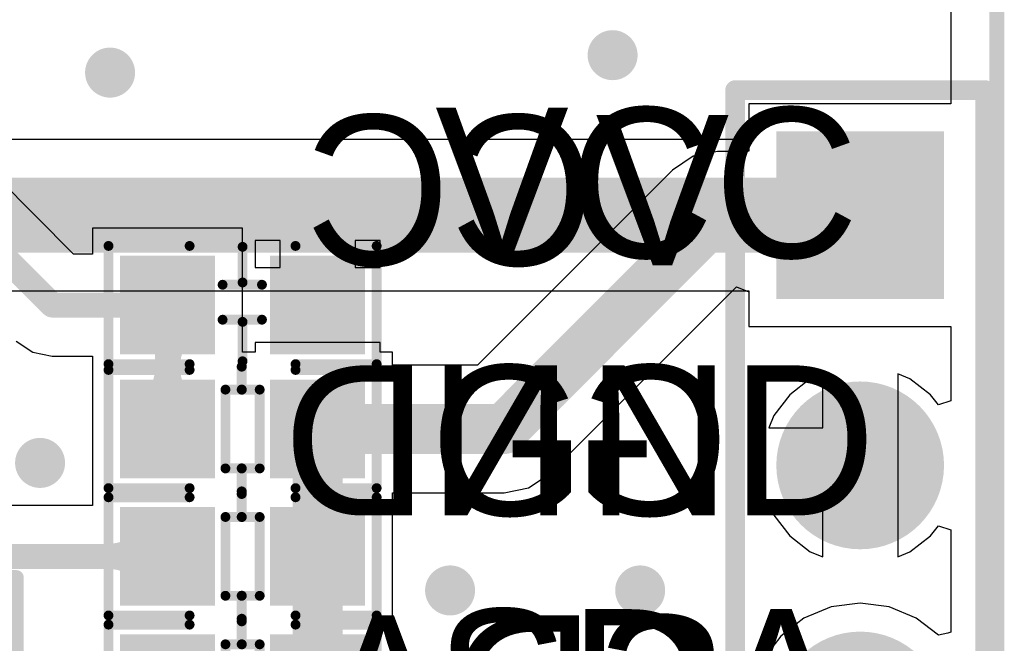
# Model space of a CAD drawing. Header units: millimetres. Extents: x -0.1 to 45.1, y -0.1 to 69.3.
# Tile 26 of 27: x 35.1 to 45.1, y 14.5 to 20.8. Entities that reach past the tile are written whole.
import ezdxf

# ---------------------------------------------------------------- set-up
doc = ezdxf.new("R2010")
doc.units = ezdxf.units.MM
for name, color, linetype in [('BottomLayer', 5, 'Continuous'), ('BottomOverlay', 54, 'Continuous'), ('BottomSolder', 6, 'Continuous'), ('KeepOutLayer', 6, 'Continuous'), ('Mechanical15', 56, 'Continuous'), ('MultiLayer', 9, 'Continuous'), ('PadHoleLayer', 156, 'Continuous'), ('TopLayer', 1, 'Continuous'), ('TopOverlay', 2, 'Continuous'), ('TopPaste', 8, 'Continuous'), ('TopSolder', 216, 'Continuous'), ('ViaHoleLayer', 16, 'Continuous')]:
    doc.layers.add(name, color=color, linetype=linetype)

# ---------------------------------------------------------------- blocks, each defined once
blk = doc.blocks.new('0603R_2')
at = {"layer": 'TopLayer'}
for points in [[(-1.143, -0.4), (-0.381, -0.4), (-1.143, 0.4), (-0.381, 0.4)], [(0.381, -0.4), (1.143, -0.4), (0.381, 0.4), (1.143, 0.4)]]:
    blk.add_solid(points, dxfattribs=at)
at = {"layer": 'TopOverlay'}
for points, const_width in [([(-0.538, 0.6), (-1.362, 0.6)], 0.1), ([(-1.362, 0.6), (-1.362, -0.6)], 0.1), ([(0.008, 0.634), (0.008, 0.4)], 0.102), ([(1.362, 0.6), (0.538, 0.6)], 0.1), ([(1.362, 0.6), (1.362, -0.6)], 0.1), ([(0.174, 0.4), (-0.174, 0.4)], 0.1), ([(-0.174, 0.4), (-0.174, -0.4)], 0.1), ([(0.174, 0.4), (0.174, -0.4)], 0.1), ([(0.174, -0.4), (-0.174, -0.4)], 0.1), ([(0.008, -0.4), (0.008, -0.634)], 0.102), ([(-0.538, -0.6), (-1.362, -0.6)], 0.1), ([(1.362, -0.6), (0.538, -0.6)], 0.1)]:
    blk.add_lwpolyline(points, dxfattribs=dict(at, const_width=const_width))
for points, const_width in [([(-1.387, 0.6, 1), (-1.337, 0.6, 1)], 0.05), ([(-1.387, 0.6, 1), (-1.337, 0.6, 1)], 0.05), ([(-0.563, 0.6, 1), (-0.513, 0.6, 1)], 0.05), ([(-0.017, 0.634, 1), (0.034, 0.634, 1)], 0.0508), ([(0.513, 0.6, 1), (0.563, 0.6, 1)], 0.05), ([(1.337, 0.6, 1), (1.387, 0.6, 1)], 0.05), ([(1.337, 0.6, 1), (1.387, 0.6, 1)], 0.05), ([(-0.199, 0.4, 1), (-0.149, 0.4, 1)], 0.05), ([(-0.199, 0.4, 1), (-0.149, 0.4, 1)], 0.05), ([(-0.017, 0.4, 1), (0.034, 0.4, 1)], 0.0508), ([(0.149, 0.4, 1), (0.199, 0.4, 1)], 0.05), ([(0.149, 0.4, 1), (0.199, 0.4, 1)], 0.05), ([(-0.199, -0.4, 1), (-0.149, -0.4, 1)], 0.05), ([(-0.199, -0.4, 1), (-0.149, -0.4, 1)], 0.05), ([(-0.017, -0.4, 1), (0.034, -0.4, 1)], 0.0508), ([(0.149, -0.4, 1), (0.199, -0.4, 1)], 0.05), ([(0.149, -0.4, 1), (0.199, -0.4, 1)], 0.05), ([(-1.387, -0.6, 1), (-1.337, -0.6, 1)], 0.05), ([(-1.387, -0.6, 1), (-1.337, -0.6, 1)], 0.05), ([(-0.563, -0.6, 1), (-0.513, -0.6, 1)], 0.05), ([(-0.017, -0.634, 1), (0.034, -0.634, 1)], 0.0508), ([(0.513, -0.6, 1), (0.563, -0.6, 1)], 0.05), ([(1.337, -0.6, 1), (1.387, -0.6, 1)], 0.05), ([(1.337, -0.6, 1), (1.387, -0.6, 1)], 0.05)]:
    blk.add_lwpolyline(points, format="xyb", close=True, dxfattribs=dict(at, const_width=const_width))
at = {"layer": 'TopPaste'}
for points in [[(-1.143, -0.4), (-0.381, -0.4), (-1.143, 0.4), (-0.381, 0.4)], [(0.381, -0.4), (1.143, -0.4), (0.381, 0.4), (1.143, 0.4)]]:
    blk.add_solid(points, dxfattribs=at)
at = {"layer": 'TopSolder'}
for points in [[(-1.245, -0.502), (-0.279, -0.502), (-1.245, 0.502), (-0.279, 0.502)], [(0.279, -0.502), (1.245, -0.502), (0.279, 0.502), (1.245, 0.502)]]:
    blk.add_solid(points, dxfattribs=at)
blk = doc.blocks.new('0603C_7')
at = {"layer": 'TopLayer'}
for points in [[(-1.143, -0.4), (-0.381, -0.4), (-1.143, 0.4), (-0.381, 0.4)], [(0.381, -0.4), (1.143, -0.4), (0.381, 0.4), (1.143, 0.4)]]:
    blk.add_solid(points, dxfattribs=at)
at = {"layer": 'TopOverlay', "const_width": 0.1}
for points in [[(-1.362, 0.6), (-0.538, 0.6)], [(-1.362, -0.6), (-1.362, 0.6)], [(0, 0.229), (0, 0.591)], [(0.538, 0.6), (1.362, 0.6)], [(1.362, -0.6), (1.362, 0.6)], [(-0.203, 0.206), (0.197, 0.206)], [(-0.203, -0.149), (0.197, -0.149)], [(0, -0.571), (0, -0.171)], [(-1.362, -0.6), (-0.538, -0.6)], [(0.538, -0.6), (1.362, -0.6)]]:
    blk.add_lwpolyline(points, dxfattribs=at)
at = {"layer": 'TopOverlay', "const_width": 0.05}
for points in [[(-1.387, 0.6, 1), (-1.337, 0.6, 1)], [(-1.387, 0.6, 1), (-1.337, 0.6, 1)], [(-0.563, 0.6, 1), (-0.513, 0.6, 1)], [(-0.025, 0.591, 1), (0.025, 0.591, 1)], [(0.513, 0.6, 1), (0.563, 0.6, 1)], [(1.337, 0.6, 1), (1.387, 0.6, 1)], [(1.337, 0.6, 1), (1.387, 0.6, 1)], [(-0.228, 0.206, 1), (-0.178, 0.206, 1)], [(-0.025, 0.229, 1), (0.025, 0.229, 1)], [(0.172, 0.206, 1), (0.222, 0.206, 1)], [(-0.228, -0.149, 1), (-0.178, -0.149, 1)], [(0.172, -0.149, 1), (0.222, -0.149, 1)], [(-0.025, -0.171, 1), (0.025, -0.171, 1)], [(-1.387, -0.6, 1), (-1.337, -0.6, 1)], [(-1.387, -0.6, 1), (-1.337, -0.6, 1)], [(-0.563, -0.6, 1), (-0.513, -0.6, 1)], [(-0.025, -0.571, 1), (0.025, -0.571, 1)], [(0.513, -0.6, 1), (0.563, -0.6, 1)], [(1.337, -0.6, 1), (1.387, -0.6, 1)], [(1.337, -0.6, 1), (1.387, -0.6, 1)]]:
    blk.add_lwpolyline(points, format="xyb", close=True, dxfattribs=at)
at = {"layer": 'TopPaste'}
for points in [[(-1.143, -0.4), (-0.381, -0.4), (-1.143, 0.4), (-0.381, 0.4)], [(0.381, -0.4), (1.143, -0.4), (0.381, 0.4), (1.143, 0.4)]]:
    blk.add_solid(points, dxfattribs=at)
at = {"layer": 'TopSolder'}
for points in [[(-1.245, -0.502), (-0.279, -0.502), (-1.245, 0.502), (-0.279, 0.502)], [(0.279, -0.502), (1.245, -0.502), (0.279, 0.502), (1.245, 0.502)]]:
    blk.add_solid(points, dxfattribs=at)
blk = doc.blocks.new('HDR1X6_10')
at = {"layer": 'BottomLayer', "const_width": 0.75}
for points in [[(2.165, 0, 1), (2.915, 0, 1)], [(4.705, 0, 1), (5.455, 0, 1)]]:
    blk.add_lwpolyline(points, format="xyb", close=True, dxfattribs=at)
at = {"layer": 'BottomLayer'}
blk.add_solid([(-0.75, -0.75), (0.75, -0.75), (-0.75, 0.75), (0.75, 0.75)], dxfattribs=at)
at = {"layer": 'BottomSolder', "const_width": 0.852}
for points in [[(2.114, 0, 1), (2.966, 0, 1)], [(4.654, 0, 1), (5.506, 0, 1)]]:
    blk.add_lwpolyline(points, format="xyb", close=True, dxfattribs=at)
at = {"layer": 'BottomSolder'}
blk.add_solid([(-0.852, -0.852), (0.852, -0.852), (-0.852, 0.852), (0.852, 0.852)], dxfattribs=at)
at = {"layer": 'MultiLayer', "const_width": 0.75}
for points in [[(2.165, 0, 1), (2.915, 0, 1)], [(4.705, 0, 1), (5.455, 0, 1)]]:
    blk.add_lwpolyline(points, format="xyb", close=True, dxfattribs=at)
at = {"layer": 'MultiLayer'}
blk.add_solid([(-0.75, -0.75), (0.75, -0.75), (-0.75, 0.75), (0.75, 0.75)], dxfattribs=at)
at = {"layer": 'PadHoleLayer', "const_width": 0.45}
for points in [[(-0.225, 0, 1), (0.225, 0, 1)], [(2.315, 0, 1), (2.765, 0, 1)]]:
    blk.add_lwpolyline(points, format="xyb", close=True, dxfattribs=at)
at = {"layer": 'TopLayer', "const_width": 0.75}
for points in [[(2.165, 0, 1), (2.915, 0, 1)], [(4.705, 0, 1), (5.455, 0, 1)]]:
    blk.add_lwpolyline(points, format="xyb", close=True, dxfattribs=at)
at = {"layer": 'TopLayer'}
blk.add_solid([(-0.75, -0.75), (0.75, -0.75), (-0.75, 0.75), (0.75, 0.75)], dxfattribs=at)
at = {"layer": 'TopOverlay', "const_width": 0.2}
for points in [[(-1.27, -1.27), (-1.27, 1.27)], [(13.97, 1.27), (-1.27, 1.27)], [(13.97, -1.27), (-1.27, -1.27)]]:
    blk.add_lwpolyline(points, dxfattribs=at)
at = {"layer": 'TopOverlay', "const_width": 0.1}
for points in [[(-1.32, 1.27, 1), (-1.22, 1.27, 1)], [(-1.32, 1.27, 1), (-1.22, 1.27, 1)], [(-1.32, -1.27, 1), (-1.22, -1.27, 1)], [(-1.32, -1.27, 1), (-1.22, -1.27, 1)]]:
    blk.add_lwpolyline(points, format="xyb", close=True, dxfattribs=at)
at = {"layer": 'TopSolder', "const_width": 0.852}
for points in [[(2.114, 0, 1), (2.966, 0, 1)], [(4.654, 0, 1), (5.506, 0, 1)]]:
    blk.add_lwpolyline(points, format="xyb", close=True, dxfattribs=at)
at = {"layer": 'TopSolder'}
blk.add_solid([(-0.852, -0.852), (0.852, -0.852), (-0.852, 0.852), (0.852, 0.852)], dxfattribs=at)
blk = doc.blocks.new('SW_SMD_DSHP03TS_S_12')
at = {"layer": 'Mechanical15'}
for p, q in [((-1.26, 2.435), (-1.26, 2.465)), ((-1.26, 2.465), (-0.78, 2.465)), ((-0.78, 2.435), (-1.26, 2.435)), ((-1.26, 2.405), (-1.26, 2.435)), ((-1.26, 2.435), (-0.78, 2.435)), ((-0.78, 2.405), (-1.26, 2.405)), ((-1.26, 2.375), (-1.26, 2.405)), ((-1.26, 2.405), (-0.78, 2.405)), ((-0.78, 2.465), (-0.78, 2.435)), ((-0.78, 2.435), (-0.78, 2.405)), ((-0.78, 2.405), (-0.78, 2.375)), ((-0.78, 2.375), (-1.26, 2.375)), ((-1.26, 2.345), (-1.26, 2.375)), ((-1.26, 2.375), (-0.78, 2.375)), ((-0.78, 2.345), (-1.26, 2.345)), ((-1.02, 2.285), (-1.02, 2.315)), ((-1.02, 2.315), (-0.84, 2.315)), ((-0.99, 2.315), (-0.99, 2.345)), ((-0.99, 2.345), (-0.81, 2.345)), ((-0.81, 2.315), (-0.99, 2.315)), ((-0.84, 2.315), (-0.84, 2.285)), ((-0.81, 2.345), (-0.81, 2.315)), ((-0.78, 2.375), (-0.78, 2.345)), ((-1.17, 2.195), (-1.17, 2.225)), ((-1.17, 2.225), (-0.99, 2.225)), ((-1.11, 2.225), (-1.11, 2.255)), ((-1.11, 2.255), (-0.93, 2.255)), ((-0.93, 2.225), (-1.11, 2.225)), ((-1.08, 2.255), (-1.08, 2.285)), ((-1.08, 2.285), (-0.9, 2.285)), ((-0.9, 2.255), (-1.08, 2.255)), ((-0.84, 2.285), (-1.02, 2.285)), ((-0.99, 2.225), (-0.99, 2.195)), ((-0.93, 2.255), (-0.93, 2.225)), ((-0.9, 2.285), (-0.9, 2.255)), ((-1.26, 2.135), (-1.26, 2.165)), ((-1.26, 2.165), (-1.08, 2.165)), ((-1.08, 2.135), (-1.26, 2.135)), ((-1.26, 2.105), (-1.26, 2.135)), ((-1.26, 2.135), (-0.78, 2.135)), ((-0.78, 2.105), (-1.26, 2.105)), ((-1.26, 2.075), (-1.26, 2.105)), ((-1.26, 2.105), (-0.78, 2.105)), ((-1.2, 2.165), (-1.2, 2.195)), ((-1.2, 2.195), (-1.05, 2.195)), ((-1.05, 2.165), (-1.2, 2.165)), ((-0.99, 2.195), (-1.17, 2.195)), ((-1.08, 2.165), (-1.08, 2.135)), ((-1.05, 2.195), (-1.05, 2.165)), ((-0.78, 2.135), (-0.78, 2.105)), ((-0.78, 2.105), (-0.78, 2.075)), ((-0.78, 2.075), (-1.26, 2.075)), ((-1.26, 2.045), (-1.26, 2.075)), ((-1.26, 2.075), (-0.78, 2.075)), ((-0.78, 2.045), (-1.26, 2.045)), ((-0.78, 2.075), (-0.78, 2.045)), ((-1.26, 0.991), (-1.26, 1.021)), ((-1.26, 1.021), (-0.78, 1.021)), ((-1.26, 0.991), (-1.26, 1.021)), ((-1.26, 1.021), (-1.17, 1.021)), ((-1.26, 0.991), (-1.26, 1.021)), ((-1.26, 1.021), (-1.17, 1.021)), ((-1.26, 0.991), (-1.26, 1.021)), ((-1.26, 1.021), (-1.2, 1.021)), ((-1.26, 0.991), (-1.26, 1.021)), ((-1.26, 1.021), (-1.2, 1.021)), ((-1.26, 0.991), (-1.26, 1.021)), ((-1.26, 1.021), (-1.2, 1.021)), ((-1.26, 0.991), (-1.26, 1.021)), ((-1.26, 1.021), (-1.17, 1.021)), ((-1.26, 0.991), (-1.26, 1.021)), ((-1.26, 1.021), (-1.17, 1.021)), ((-1.23, 0.991), (-1.23, 1.021)), ((-1.23, 1.021), (-0.81, 1.021)), ((-1.23, 0.991), (-1.23, 1.021)), ((-1.23, 1.021), (-1.11, 1.021)), ((-1.23, 0.991), (-1.23, 1.021)), ((-1.23, 1.021), (-1.11, 1.021)), ((-1.23, 0.991), (-1.23, 1.021)), ((-1.23, 1.021), (-0.81, 1.021)), ((-1.2, 0.991), (-1.2, 1.021)), ((-1.2, 1.021), (-0.84, 1.021)), ((-1.2, 1.021), (-1.2, 0.991)), ((-1.2, 1.021), (-1.2, 0.991)), ((-1.2, 1.021), (-1.2, 0.991)), ((-1.2, 0.991), (-1.2, 1.021)), ((-1.2, 1.021), (-0.84, 1.021)), ((-1.17, 0.991), (-1.17, 1.021)), ((-1.17, 1.021), (-0.87, 1.021)), ((-1.17, 1.021), (-1.17, 0.991)), ((-1.17, 1.021), (-1.17, 0.991)), ((-1.17, 1.021), (-1.17, 0.991)), ((-1.17, 1.021), (-1.17, 0.991)), ((-1.17, 0.991), (-1.17, 1.021)), ((-1.17, 1.021), (-0.87, 1.021)), ((-1.11, 0.991), (-1.11, 1.021)), ((-1.11, 1.021), (-0.93, 1.021)), ((-1.11, 1.021), (-1.11, 0.991)), ((-1.11, 1.021), (-1.11, 0.991)), ((-1.08, 0.991), (-1.08, 1.021)), ((-1.08, 1.021), (-0.96, 1.021)), ((-0.96, 1.021), (-0.96, 0.991)), ((-0.93, 1.021), (-0.93, 0.991)), ((-0.93, 0.991), (-0.93, 1.021)), ((-0.93, 1.021), (-0.81, 1.021)), ((-0.93, 0.991), (-0.93, 1.021)), ((-0.93, 1.021), (-0.81, 1.021)), ((-0.87, 1.021), (-0.87, 0.991)), ((-0.87, 0.991), (-0.87, 1.021)), ((-0.87, 1.021), (-0.78, 1.021)), ((-0.87, 0.991), (-0.87, 1.021)), ((-0.87, 1.021), (-0.78, 1.021)), ((-0.87, 0.991), (-0.87, 1.021)), ((-0.87, 1.021), (-0.78, 1.021)), ((-0.87, 0.991), (-0.87, 1.021)), ((-0.87, 1.021), (-0.78, 1.021)), ((-0.87, 1.021), (-0.87, 0.991)), ((-0.84, 1.021), (-0.84, 0.991)), ((-0.84, 0.991), (-0.84, 1.021)), ((-0.84, 1.021), (-0.78, 1.021)), ((-0.84, 0.991), (-0.84, 1.021)), ((-0.84, 1.021), (-0.78, 1.021)), ((-0.84, 0.991), (-0.84, 1.021)), ((-0.84, 1.021), (-0.78, 1.021)), ((-0.84, 1.021), (-0.84, 0.991)), ((-0.81, 1.021), (-0.81, 0.991)), ((-0.81, 1.021), (-0.81, 0.991)), ((-0.81, 1.021), (-0.81, 0.991)), ((-0.81, 1.021), (-0.81, 0.991)), ((-0.78, 1.021), (-0.78, 0.991)), ((-0.78, 1.021), (-0.78, 0.991)), ((-0.78, 1.021), (-0.78, 0.991)), ((-0.78, 1.021), (-0.78, 0.991)), ((-0.78, 1.021), (-0.78, 0.991)), ((-0.78, 1.021), (-0.78, 0.991)), ((-0.78, 1.021), (-0.78, 0.991)), ((-0.78, 1.021), (-0.78, 0.991)), ((-0.78, 0.991), (-1.26, 0.991)), ((-1.17, 0.991), (-1.26, 0.991)), ((-1.17, 0.991), (-1.26, 0.991)), ((-1.2, 0.991), (-1.26, 0.991)), ((-1.2, 0.991), (-1.26, 0.991)), ((-1.2, 0.991), (-1.26, 0.991)), ((-1.17, 0.991), (-1.26, 0.991)), ((-1.17, 0.991), (-1.26, 0.991)), ((-0.81, 0.991), (-1.23, 0.991)), ((-1.11, 0.991), (-1.23, 0.991)), ((-1.11, 0.991), (-1.23, 0.991)), ((-0.81, 0.991), (-1.23, 0.991)), ((-0.84, 0.991), (-1.2, 0.991)), ((-0.84, 0.991), (-1.2, 0.991)), ((-0.87, 0.991), (-1.17, 0.991)), ((-0.87, 0.991), (-1.17, 0.991)), ((-0.93, 0.991), (-1.11, 0.991)), ((-0.96, 0.991), (-1.08, 0.991)), ((-0.81, 0.991), (-0.93, 0.991)), ((-0.81, 0.991), (-0.93, 0.991)), ((-0.78, 0.991), (-0.87, 0.991)), ((-0.78, 0.991), (-0.87, 0.991)), ((-0.78, 0.991), (-0.87, 0.991)), ((-0.78, 0.991), (-0.87, 0.991)), ((-0.78, 0.991), (-0.84, 0.991)), ((-0.78, 0.991), (-0.84, 0.991)), ((-0.78, 0.991), (-0.84, 0.991)), ((1.34, -2.225), (1.34, -2.195)), ((1.34, -2.195), (1.46, -2.195)), ((1.46, -2.195), (1.46, -2.225)), ((1.55, -2.225), (1.55, -2.195)), ((1.55, -2.195), (1.7, -2.195)), ((1.7, -2.195), (1.7, -2.225)), ((-1.26, -2.285), (-1.26, -2.255)), ((-1.26, -2.255), (-0.78, -2.255)), ((-0.78, -2.285), (-1.26, -2.285)), ((-1.26, -2.315), (-1.26, -2.285)), ((-1.26, -2.285), (-0.78, -2.285)), ((-0.78, -2.255), (-0.78, -2.285)), ((-0.78, -2.285), (-0.78, -2.315)), ((1.28, -2.285), (1.28, -2.255)), ((1.28, -2.255), (1.76, -2.255)), ((1.76, -2.285), (1.28, -2.285)), ((1.28, -2.315), (1.28, -2.285)), ((1.28, -2.285), (1.58, -2.285)), ((1.31, -2.255), (1.31, -2.225)), ((1.31, -2.225), (1.49, -2.225)), ((1.49, -2.255), (1.31, -2.255)), ((1.46, -2.225), (1.34, -2.225)), ((1.49, -2.225), (1.49, -2.255)), ((1.52, -2.255), (1.52, -2.225)), ((1.52, -2.225), (1.73, -2.225)), ((1.73, -2.255), (1.52, -2.255)), ((1.7, -2.225), (1.55, -2.225)), ((1.58, -2.285), (1.58, -2.315)), ((1.67, -2.315), (1.67, -2.285)), ((1.67, -2.285), (1.76, -2.285)), ((1.73, -2.225), (1.73, -2.255)), ((1.76, -2.255), (1.76, -2.285)), ((1.76, -2.285), (1.76, -2.315)), ((-0.78, -2.315), (-1.26, -2.315)), ((-1.26, -2.345), (-1.26, -2.315)), ((-1.26, -2.315), (-0.78, -2.315)), ((-0.78, -2.345), (-1.26, -2.345)), ((-1.23, -2.375), (-1.23, -2.345)), ((-1.23, -2.345), (-0.78, -2.345)), ((-0.78, -2.375), (-1.23, -2.375)), ((-1.23, -2.405), (-1.23, -2.375)), ((-1.23, -2.375), (-1.14, -2.375)), ((-1.14, -2.375), (-1.14, -2.405)), ((-0.78, -2.315), (-0.78, -2.345)), ((-0.78, -2.345), (-0.78, -2.375)), ((1.58, -2.315), (1.28, -2.315)), ((1.28, -2.345), (1.28, -2.315)), ((1.28, -2.315), (1.34, -2.315)), ((1.34, -2.345), (1.28, -2.345)), ((1.28, -2.375), (1.28, -2.345)), ((1.28, -2.345), (1.34, -2.345)), ((1.34, -2.375), (1.28, -2.375)), ((1.28, -2.405), (1.28, -2.375)), ((1.28, -2.375), (1.34, -2.375)), ((1.34, -2.315), (1.34, -2.345)), ((1.34, -2.345), (1.34, -2.375)), ((1.34, -2.375), (1.34, -2.405)), ((1.46, -2.345), (1.46, -2.315)), ((1.46, -2.315), (1.55, -2.315)), ((1.55, -2.345), (1.46, -2.345)), ((1.49, -2.375), (1.49, -2.345)), ((1.49, -2.345), (1.55, -2.345)), ((1.55, -2.375), (1.49, -2.375)), ((1.49, -2.405), (1.49, -2.375)), ((1.49, -2.375), (1.55, -2.375)), ((1.55, -2.315), (1.55, -2.345)), ((1.55, -2.345), (1.55, -2.375)), ((1.55, -2.375), (1.55, -2.405)), ((1.76, -2.315), (1.67, -2.315)), ((1.7, -2.345), (1.7, -2.315)), ((1.7, -2.315), (1.76, -2.315)), ((1.76, -2.345), (1.7, -2.345)), ((1.7, -2.375), (1.7, -2.345)), ((1.7, -2.345), (1.76, -2.345)), ((1.76, -2.375), (1.7, -2.375)), ((1.7, -2.405), (1.7, -2.375)), ((1.7, -2.375), (1.76, -2.375)), ((1.76, -2.315), (1.76, -2.345)), ((1.76, -2.345), (1.76, -2.375)), ((1.76, -2.375), (1.76, -2.405)), ((-1.14, -2.405), (-1.23, -2.405)), ((-1.2, -2.435), (-1.2, -2.405)), ((-1.2, -2.405), (-1.11, -2.405)), ((-1.11, -2.435), (-1.2, -2.435)), ((-1.17, -2.465), (-1.17, -2.435)), ((-1.17, -2.435), (-1.11, -2.435)), ((-1.11, -2.465), (-1.17, -2.465)), ((-1.17, -2.495), (-1.17, -2.465)), ((-1.17, -2.465), (-1.11, -2.465)), ((-1.11, -2.495), (-1.17, -2.495)), ((-1.11, -2.405), (-1.11, -2.435)), ((-1.11, -2.435), (-1.11, -2.465)), ((-1.11, -2.465), (-1.11, -2.495)), ((1.34, -2.405), (1.28, -2.405)), ((1.28, -2.435), (1.28, -2.405)), ((1.28, -2.405), (1.37, -2.405)), ((1.37, -2.435), (1.28, -2.435)), ((1.31, -2.465), (1.31, -2.435)), ((1.31, -2.435), (1.37, -2.435)), ((1.37, -2.465), (1.31, -2.465)), ((1.31, -2.495), (1.31, -2.465)), ((1.31, -2.465), (1.37, -2.465)), ((1.37, -2.495), (1.31, -2.495)), ((1.37, -2.405), (1.37, -2.435)), ((1.37, -2.435), (1.37, -2.465)), ((1.37, -2.465), (1.37, -2.495)), ((1.55, -2.405), (1.49, -2.405)), ((1.49, -2.435), (1.49, -2.405)), ((1.49, -2.405), (1.55, -2.405)), ((1.55, -2.435), (1.49, -2.435)), ((1.49, -2.465), (1.49, -2.435)), ((1.49, -2.435), (1.55, -2.435)), ((1.55, -2.465), (1.49, -2.465)), ((1.55, -2.405), (1.55, -2.435)), ((1.55, -2.435), (1.55, -2.465)), ((1.67, -2.435), (1.67, -2.405)), ((1.67, -2.405), (1.76, -2.405)), ((1.76, -2.435), (1.67, -2.435)), ((1.67, -2.465), (1.67, -2.435)), ((1.67, -2.435), (1.76, -2.435)), ((1.76, -2.465), (1.67, -2.465)), ((1.67, -2.495), (1.67, -2.465)), ((1.67, -2.465), (1.73, -2.465)), ((1.73, -2.495), (1.67, -2.495)), ((1.76, -2.405), (1.7, -2.405)), ((1.73, -2.465), (1.73, -2.495)), ((1.76, -2.405), (1.76, -2.435)), ((1.76, -2.435), (1.76, -2.465))]:
    blk.add_line(p, q, dxfattribs=at)
for points, const_width in [([(-1.12, -4.65, 1), (-1.42, -4.65, 1)], 0.3), ([(-1.495, -4.65, 1), (-1.345, -4.65, 1)], 0.15), ([(-1.195, -4.65, 1), (-1.045, -4.65, 1)], 0.15)]:
    blk.add_lwpolyline(points, format="xyb", close=True, dxfattribs=dict(at, const_width=const_width))
at = {"layer": 'TopLayer'}
for points in [[(-0.889, 3.055), (-0.889, 4.579), (-1.651, 3.055), (-1.651, 4.579)], [(0.381, 3.055), (0.381, 4.579), (-0.381, 3.055), (-0.381, 4.579)], [(1.651, 3.055), (1.651, 4.579), (0.889, 3.055), (0.889, 4.579)], [(-0.889, -4.565), (-0.889, -3.041), (-1.651, -4.565), (-1.651, -3.041)], [(0.381, -4.565), (0.381, -3.041), (-0.381, -4.565), (-0.381, -3.041)], [(1.651, -4.565), (1.651, -3.041), (0.889, -4.565), (0.889, -3.041)]]:
    blk.add_solid(points, dxfattribs=at)
at = {"layer": 'TopOverlay'}
for p, q in [((-1.524, 1.575), (-1.016, 1.913)), ((-1.016, 1.913), (-1.524, 1.913)), ((-0.228, 1.575), (0.279, 1.913)), ((0.279, 1.913), (-0.228, 1.913)), ((0.965, 1.575), (1.473, 1.913)), ((1.473, 1.913), (0.965, 1.913)), ((-1.016, 1.575), (-1.524, 1.575)), ((0.279, 1.575), (-0.228, 1.575)), ((1.473, 1.575), (0.965, 1.575)), ((-1.439, 1.405), (-1.524, 1.321)), ((-1.101, 1.405), (-1.439, 1.405)), ((-1.016, 1.321), (-1.101, 1.405)), ((-0.144, 1.405), (-0.228, 1.321)), ((0.195, 1.405), (-0.144, 1.405)), ((0.279, 1.321), (0.195, 1.405)), ((1.05, 1.405), (0.965, 1.321)), ((1.389, 1.405), (1.05, 1.405)), ((1.473, 1.321), (1.389, 1.405)), ((-1.524, 1.321), (-1.524, 1.151)), ((-1.016, 1.151), (-1.016, 1.321)), ((-0.228, 1.321), (-0.228, 1.151)), ((0.279, 1.151), (0.279, 1.321)), ((0.965, 1.321), (0.965, 1.151)), ((1.473, 1.151), (1.473, 1.321)), ((-1.524, 1.151), (-1.439, 1.067)), ((-1.101, 1.067), (-1.016, 1.151)), ((-0.228, 1.151), (-0.144, 1.067)), ((0.195, 1.067), (0.279, 1.151)), ((0.965, 1.151), (1.05, 1.067)), ((1.389, 1.067), (1.473, 1.151)), ((-1.439, 1.067), (-1.101, 1.067)), ((-0.144, 1.067), (0.195, 1.067)), ((1.05, 1.067), (1.389, 1.067)), ((-0.195, -1.49), (-0.279, -1.575)), ((-0.11, -1.49), (-0.195, -1.49)), ((0.229, -1.829), (-0.11, -1.49)), ((0.229, -1.49), (0.229, -1.829)), ((-1.016, -1.753), (-1.016, -1.583)), ((-1.016, -1.583), (-1.016, -1.668)), ((-0.279, -1.575), (-0.279, -1.744)), ((1.016, -1.6), (1.101, -1.516)), ((1.016, -1.77), (1.016, -1.6)), ((1.101, -1.516), (1.185, -1.516)), ((1.185, -1.516), (1.27, -1.6)), ((1.27, -1.6), (1.355, -1.516)), ((1.27, -1.6), (1.27, -1.685)), ((1.27, -1.685), (1.27, -1.6)), ((1.355, -1.516), (1.439, -1.516)), ((1.439, -1.516), (1.524, -1.6)), ((1.524, -1.6), (1.524, -1.77)), ((-1.016, -1.668), (-1.524, -1.668)), ((-1.524, -1.668), (-1.439, -1.753)), ((-0.279, -1.744), (-0.195, -1.829)), ((1.101, -1.854), (1.016, -1.77)), ((1.524, -1.77), (1.439, -1.854))]:
    blk.add_line(p, q, dxfattribs=at)
for points, const_width in [([(-2.781, -2.246), (-2.781, 2.246)], 0.152), ([(-2.781, 2.246), (2.781, 2.246)], 0.152), ([(-1.956, 2.184), (-0.686, 2.184)], 0.254), ([(-1.956, -2.108), (-1.956, 2.184)], 0.254), ([(-0.686, -2.108), (-0.686, 2.184)], 0.254), ([(2.781, -2.246), (2.781, 2.246)], 0.152), ([(0.584, -2.134), (0.584, 2.134)], 0.254), ([(1.854, -2.134), (1.854, 2.134)], 0.254), ([(-1.956, 0.152), (-0.686, 0.152)], 0.254), ([(-1.956, 0.152), (-0.686, -1.118)], 0.254), ([(-1.321, 0.152), (-0.686, -0.483)], 0.254), ([(-0.686, 0.152), (0.584, -1.118)], 0.254), ([(-0.686, 0.152), (0.584, 0.152)], 0.254), ([(-0.051, 0.152), (0.584, -0.483)], 0.254), ([(0.584, 0.152), (1.854, 0.152)], 0.254), ([(0.584, 0.152), (1.854, -1.118)], 0.254), ([(1.219, 0.152), (1.854, -0.483)], 0.254), ([(-1.956, -0.483), (-1.321, -1.118)], 0.254), ([(-0.686, -0.483), (-0.051, -1.118)], 0.254), ([(0.584, -0.483), (1.219, -1.118)], 0.254), ([(-1.956, -1.118), (-0.686, -1.118)], 0.254), ([(-0.686, -1.118), (0.584, -1.118)], 0.254), ([(0.584, -1.118), (1.854, -1.118)], 0.254), ([(-2.781, -2.246), (2.781, -2.246)], 0.152), ([(-1.956, -2.235), (1.868, -2.235)], 0.254)]:
    blk.add_lwpolyline(points, dxfattribs=dict(at, const_width=const_width))
for points, const_width in [([(-2.819, 2.246, 1), (-2.743, 2.246, 1)], 0.0762), ([(-2.819, 2.246, 1), (-2.743, 2.246, 1)], 0.0762), ([(-2.019, 2.184, 1), (-1.892, 2.184, 1)], 0.127), ([(-2.019, 2.184, 1), (-1.892, 2.184, 1)], 0.127), ([(-0.749, 2.184, 1), (-0.622, 2.184, 1)], 0.127), ([(-0.749, 2.184, 1), (-0.622, 2.184, 1)], 0.127), ([(2.743, 2.246, 1), (2.819, 2.246, 1)], 0.0762), ([(2.743, 2.246, 1), (2.819, 2.246, 1)], 0.0762), ([(0.521, 2.134, 1), (0.648, 2.134, 1)], 0.127), ([(1.791, 2.134, 1), (1.918, 2.134, 1)], 0.127), ([(-2.019, 0.152, 1), (-1.892, 0.152, 1)], 0.127), ([(-2.019, 0.152, 1), (-1.892, 0.152, 1)], 0.127), ([(-1.384, 0.152, 1), (-1.257, 0.152, 1)], 0.127), ([(-0.749, 0.152, 1), (-0.622, 0.152, 1)], 0.127), ([(-0.749, 0.152, 1), (-0.622, 0.152, 1)], 0.127), ([(-0.749, 0.152, 1), (-0.622, 0.152, 1)], 0.127), ([(-0.114, 0.152, 1), (0.013, 0.152, 1)], 0.127), ([(0.521, 0.152, 1), (0.648, 0.152, 1)], 0.127), ([(0.521, 0.152, 1), (0.648, 0.152, 1)], 0.127), ([(0.521, 0.152, 1), (0.648, 0.152, 1)], 0.127), ([(1.156, 0.152, 1), (1.283, 0.152, 1)], 0.127), ([(1.791, 0.152, 1), (1.918, 0.152, 1)], 0.127), ([(-2.019, -0.483, 1), (-1.892, -0.483, 1)], 0.127), ([(-0.749, -0.483, 1), (-0.622, -0.483, 1)], 0.127), ([(-0.749, -0.483, 1), (-0.622, -0.483, 1)], 0.127), ([(0.521, -0.483, 1), (0.648, -0.483, 1)], 0.127), ([(0.521, -0.483, 1), (0.648, -0.483, 1)], 0.127), ([(1.791, -0.483, 1), (1.918, -0.483, 1)], 0.127), ([(-2.019, -1.118, 1), (-1.892, -1.118, 1)], 0.127), ([(-1.384, -1.118, 1), (-1.257, -1.118, 1)], 0.127), ([(-0.749, -1.118, 1), (-0.622, -1.118, 1)], 0.127), ([(-0.749, -1.118, 1), (-0.622, -1.118, 1)], 0.127), ([(-0.749, -1.118, 1), (-0.622, -1.118, 1)], 0.127), ([(-0.114, -1.118, 1), (0.013, -1.118, 1)], 0.127), ([(0.521, -1.118, 1), (0.648, -1.118, 1)], 0.127), ([(0.521, -1.118, 1), (0.648, -1.118, 1)], 0.127), ([(0.521, -1.118, 1), (0.648, -1.118, 1)], 0.127), ([(1.156, -1.118, 1), (1.283, -1.118, 1)], 0.127), ([(1.791, -1.118, 1), (1.918, -1.118, 1)], 0.127), ([(1.791, -1.118, 1), (1.918, -1.118, 1)], 0.127), ([(-2.019, -2.108, 1), (-1.892, -2.108, 1)], 0.127), ([(-0.749, -2.108, 1), (-0.622, -2.108, 1)], 0.127), ([(0.521, -2.134, 1), (0.648, -2.134, 1)], 0.127), ([(1.791, -2.134, 1), (1.918, -2.134, 1)], 0.127), ([(-2.819, -2.246, 1), (-2.743, -2.246, 1)], 0.0762), ([(-2.819, -2.246, 1), (-2.743, -2.246, 1)], 0.0762), ([(-2.019, -2.235, 1), (-1.892, -2.235, 1)], 0.127), ([(1.805, -2.235, 1), (1.932, -2.235, 1)], 0.127), ([(2.743, -2.246, 1), (2.819, -2.246, 1)], 0.0762), ([(2.743, -2.246, 1), (2.819, -2.246, 1)], 0.0762), ([(-1.852, -3.803, 1), (-2.152, -3.803, 1)], 0.3), ([(-2.227, -3.803, 1), (-2.077, -3.803, 1)], 0.15), ([(-1.927, -3.803, 1), (-1.777, -3.803, 1)], 0.15)]:
    blk.add_lwpolyline(points, format="xyb", close=True, dxfattribs=dict(at, const_width=const_width))
at = {"layer": 'TopPaste'}
for points in [[(-0.889, 3.055), (-0.889, 4.579), (-1.651, 3.055), (-1.651, 4.579)], [(0.381, 3.055), (0.381, 4.579), (-0.381, 3.055), (-0.381, 4.579)], [(1.651, 3.055), (1.651, 4.579), (0.889, 3.055), (0.889, 4.579)], [(-0.889, -4.565), (-0.889, -3.041), (-1.651, -4.565), (-1.651, -3.041)], [(0.381, -4.565), (0.381, -3.041), (-0.381, -4.565), (-0.381, -3.041)], [(1.651, -4.565), (1.651, -3.041), (0.889, -4.565), (0.889, -3.041)]]:
    blk.add_solid(points, dxfattribs=at)
at = {"layer": 'TopSolder'}
for points in [[(-0.787, 2.954), (-0.787, 4.681), (-1.753, 2.954), (-1.753, 4.681)], [(0.483, 2.954), (0.483, 4.681), (-0.483, 2.954), (-0.483, 4.681)], [(1.753, 2.954), (1.753, 4.681), (0.787, 2.954), (0.787, 4.681)], [(-0.787, -4.666), (-0.787, -2.939), (-1.753, -4.666), (-1.753, -2.939)], [(0.483, -4.666), (0.483, -2.939), (-0.483, -4.666), (-0.483, -2.939)], [(1.753, -4.666), (1.753, -2.939), (0.787, -4.666), (0.787, -2.939)]]:
    blk.add_solid(points, dxfattribs=at)
blk = doc.blocks.new('0603R_14')
at = {"layer": 'TopLayer'}
for points in [[(-1.143, -0.4), (-0.381, -0.4), (-1.143, 0.4), (-0.381, 0.4)], [(0.381, -0.4), (1.143, -0.4), (0.381, 0.4), (1.143, 0.4)]]:
    blk.add_solid(points, dxfattribs=at)
at = {"layer": 'TopOverlay'}
for points, const_width in [([(-0.538, 0.6), (-1.362, 0.6)], 0.1), ([(-1.362, 0.6), (-1.362, -0.6)], 0.1), ([(0.008, 0.634), (0.008, 0.4)], 0.102), ([(1.362, 0.6), (0.538, 0.6)], 0.1), ([(1.362, 0.6), (1.362, -0.6)], 0.1), ([(0.174, 0.4), (-0.174, 0.4)], 0.1), ([(-0.174, 0.4), (-0.174, -0.4)], 0.1), ([(0.174, 0.4), (0.174, -0.4)], 0.1), ([(0.174, -0.4), (-0.174, -0.4)], 0.1), ([(0.008, -0.4), (0.008, -0.634)], 0.102), ([(-0.538, -0.6), (-1.362, -0.6)], 0.1), ([(1.362, -0.6), (0.538, -0.6)], 0.1)]:
    blk.add_lwpolyline(points, dxfattribs=dict(at, const_width=const_width))
for points, const_width in [([(-1.387, 0.6, 1), (-1.337, 0.6, 1)], 0.05), ([(-1.387, 0.6, 1), (-1.337, 0.6, 1)], 0.05), ([(-0.563, 0.6, 1), (-0.513, 0.6, 1)], 0.05), ([(-0.017, 0.634, 1), (0.034, 0.634, 1)], 0.0508), ([(0.513, 0.6, 1), (0.563, 0.6, 1)], 0.05), ([(1.337, 0.6, 1), (1.387, 0.6, 1)], 0.05), ([(1.337, 0.6, 1), (1.387, 0.6, 1)], 0.05), ([(-0.199, 0.4, 1), (-0.149, 0.4, 1)], 0.05), ([(-0.199, 0.4, 1), (-0.149, 0.4, 1)], 0.05), ([(-0.017, 0.4, 1), (0.034, 0.4, 1)], 0.0508), ([(0.149, 0.4, 1), (0.199, 0.4, 1)], 0.05), ([(0.149, 0.4, 1), (0.199, 0.4, 1)], 0.05), ([(-0.199, -0.4, 1), (-0.149, -0.4, 1)], 0.05), ([(-0.199, -0.4, 1), (-0.149, -0.4, 1)], 0.05), ([(-0.017, -0.4, 1), (0.034, -0.4, 1)], 0.0508), ([(0.149, -0.4, 1), (0.199, -0.4, 1)], 0.05), ([(0.149, -0.4, 1), (0.199, -0.4, 1)], 0.05), ([(-1.387, -0.6, 1), (-1.337, -0.6, 1)], 0.05), ([(-1.387, -0.6, 1), (-1.337, -0.6, 1)], 0.05), ([(-0.563, -0.6, 1), (-0.513, -0.6, 1)], 0.05), ([(-0.017, -0.634, 1), (0.034, -0.634, 1)], 0.0508), ([(0.513, -0.6, 1), (0.563, -0.6, 1)], 0.05), ([(1.337, -0.6, 1), (1.387, -0.6, 1)], 0.05), ([(1.337, -0.6, 1), (1.387, -0.6, 1)], 0.05)]:
    blk.add_lwpolyline(points, format="xyb", close=True, dxfattribs=dict(at, const_width=const_width))
at = {"layer": 'TopPaste'}
for points in [[(-1.143, -0.4), (-0.381, -0.4), (-1.143, 0.4), (-0.381, 0.4)], [(0.381, -0.4), (1.143, -0.4), (0.381, 0.4), (1.143, 0.4)]]:
    blk.add_solid(points, dxfattribs=at)
at = {"layer": 'TopSolder'}
for points in [[(-1.245, -0.502), (-0.279, -0.502), (-1.245, 0.502), (-0.279, 0.502)], [(0.279, -0.502), (1.245, -0.502), (0.279, 0.502), (1.245, 0.502)]]:
    blk.add_solid(points, dxfattribs=at)
blk = doc.blocks.new('0603R_15')
at = {"layer": 'TopLayer'}
for points in [[(-1.143, -0.4), (-0.381, -0.4), (-1.143, 0.4), (-0.381, 0.4)], [(0.381, -0.4), (1.143, -0.4), (0.381, 0.4), (1.143, 0.4)]]:
    blk.add_solid(points, dxfattribs=at)
at = {"layer": 'TopOverlay'}
for points, const_width in [([(-0.538, 0.6), (-1.362, 0.6)], 0.1), ([(-1.362, 0.6), (-1.362, -0.6)], 0.1), ([(0.008, 0.634), (0.008, 0.4)], 0.102), ([(1.362, 0.6), (0.538, 0.6)], 0.1), ([(1.362, 0.6), (1.362, -0.6)], 0.1), ([(0.174, 0.4), (-0.174, 0.4)], 0.1), ([(-0.174, 0.4), (-0.174, -0.4)], 0.1), ([(0.174, 0.4), (0.174, -0.4)], 0.1), ([(0.174, -0.4), (-0.174, -0.4)], 0.1), ([(0.008, -0.4), (0.008, -0.634)], 0.102), ([(-0.538, -0.6), (-1.362, -0.6)], 0.1), ([(1.362, -0.6), (0.538, -0.6)], 0.1)]:
    blk.add_lwpolyline(points, dxfattribs=dict(at, const_width=const_width))
for points, const_width in [([(-1.387, 0.6, 1), (-1.337, 0.6, 1)], 0.05), ([(-1.387, 0.6, 1), (-1.337, 0.6, 1)], 0.05), ([(-0.563, 0.6, 1), (-0.513, 0.6, 1)], 0.05), ([(-0.017, 0.634, 1), (0.034, 0.634, 1)], 0.0508), ([(0.513, 0.6, 1), (0.563, 0.6, 1)], 0.05), ([(1.337, 0.6, 1), (1.387, 0.6, 1)], 0.05), ([(1.337, 0.6, 1), (1.387, 0.6, 1)], 0.05), ([(-0.199, 0.4, 1), (-0.149, 0.4, 1)], 0.05), ([(-0.199, 0.4, 1), (-0.149, 0.4, 1)], 0.05), ([(-0.017, 0.4, 1), (0.034, 0.4, 1)], 0.0508), ([(0.149, 0.4, 1), (0.199, 0.4, 1)], 0.05), ([(0.149, 0.4, 1), (0.199, 0.4, 1)], 0.05), ([(-0.199, -0.4, 1), (-0.149, -0.4, 1)], 0.05), ([(-0.199, -0.4, 1), (-0.149, -0.4, 1)], 0.05), ([(-0.017, -0.4, 1), (0.034, -0.4, 1)], 0.0508), ([(0.149, -0.4, 1), (0.199, -0.4, 1)], 0.05), ([(0.149, -0.4, 1), (0.199, -0.4, 1)], 0.05), ([(-1.387, -0.6, 1), (-1.337, -0.6, 1)], 0.05), ([(-1.387, -0.6, 1), (-1.337, -0.6, 1)], 0.05), ([(-0.563, -0.6, 1), (-0.513, -0.6, 1)], 0.05), ([(-0.017, -0.634, 1), (0.034, -0.634, 1)], 0.0508), ([(0.513, -0.6, 1), (0.563, -0.6, 1)], 0.05), ([(1.337, -0.6, 1), (1.387, -0.6, 1)], 0.05), ([(1.337, -0.6, 1), (1.387, -0.6, 1)], 0.05)]:
    blk.add_lwpolyline(points, format="xyb", close=True, dxfattribs=dict(at, const_width=const_width))
at = {"layer": 'TopPaste'}
for points in [[(-1.143, -0.4), (-0.381, -0.4), (-1.143, 0.4), (-0.381, 0.4)], [(0.381, -0.4), (1.143, -0.4), (0.381, 0.4), (1.143, 0.4)]]:
    blk.add_solid(points, dxfattribs=at)
at = {"layer": 'TopSolder'}
for points in [[(-1.245, -0.502), (-0.279, -0.502), (-1.245, 0.502), (-0.279, 0.502)], [(0.279, -0.502), (1.245, -0.502), (0.279, 0.502), (1.245, 0.502)]]:
    blk.add_solid(points, dxfattribs=at)

msp = doc.modelspace()

# ---------------------------------------------------------------- linework, layer by layer
at = {"layer": 'BottomLayer'}
for p, q in [((44.534, 21.607), (44.534, 19.978)), ((44.534, 19.978), (42.481, 19.978)), ((42.481, 19.978), (42.481, 19.615)), ((42.481, 19.615), (17.653, 19.615)), ((17.971, 18.078), (42.481, 18.078)), ((42.481, 18.078), (42.481, 17.716)), ((42.481, 17.716), (44.534, 17.716)), ((44.534, 17.716), (44.534, 16.963)), ((43.231, 17.236), (43.105, 17.184)), ((43.231, 16.688), (43.231, 17.236)), ((44.118, 17.184), (43.993, 17.236)), ((43.993, 17.236), (43.993, 16.307)), ((43.105, 17.184), (42.896, 17.023)), ((44.328, 17.023), (44.118, 17.184)), ((42.896, 17.023), (42.735, 16.813)), ((44.407, 16.92), (44.328, 17.023)), ((44.534, 16.963), (44.407, 16.92)), ((42.735, 16.813), (42.683, 16.688)), ((42.683, 16.688), (43.231, 16.688)), ((43.993, 16.307), (43.993, 15.378)), ((43.231, 15.926), (42.683, 15.926)), ((42.683, 15.926), (42.735, 15.8)), ((43.231, 15.378), (43.231, 15.926)), ((42.735, 15.8), (42.896, 15.591)), ((44.328, 15.591), (44.407, 15.694)), ((44.407, 15.694), (44.534, 15.651)), ((44.534, 15.651), (44.534, 14.613)), ((42.896, 15.591), (43.105, 15.43)), ((44.118, 15.43), (44.328, 15.591)), ((43.105, 15.43), (43.231, 15.378)), ((43.993, 15.378), (44.118, 15.43)), ((43.612, 14.908), (43.317, 14.869)), ((43.907, 14.869), (43.612, 14.908)), ((43.317, 14.869), (43.041, 14.755)), ((44.182, 14.755), (43.907, 14.869)), ((43.041, 14.755), (42.805, 14.573)), ((44.407, 14.582), (44.182, 14.755)), ((44.534, 14.613), (44.501, 14.602)), ((42.805, 14.573), (42.624, 14.337)), ((44.501, 14.602), (44.407, 14.582))]:
    msp.add_line(p, q, dxfattribs=at)
for points, const_width in [([(40.97, 20.472, 1), (41.224, 20.472, 1)], 0.254), ([(35.865, 20.295, 1), (36.119, 20.295, 1)], 0.254), ([(43.421, 18.847, 1), (43.802, 18.847, 1)], 0.381), ([(35.154, 16.332, 1), (35.408, 16.332, 1)], 0.254), ([(39.319, 15.037, 1), (39.573, 15.037, 1)], 0.254), ([(41.25, 15.037, 1), (41.504, 15.037, 1)], 0.254)]:
    msp.add_lwpolyline(points, format="xyb", close=True, dxfattribs=dict(at, const_width=const_width))
at = {"layer": 'BottomLayer', "const_width": 0.762}
msp.add_lwpolyline([(17.653, 18.847), (43.612, 18.847)], dxfattribs=at)
at = {"layer": 'KeepOutLayer', "const_width": 0.152}
for points in [[(45, 1.566), (45, 23.809)], [(45, 1.092), (45, 16.51)]]:
    msp.add_lwpolyline(points, dxfattribs=at)
at = {"layer": 'KeepOutLayer', "const_width": 0.0762}
msp.add_lwpolyline([(44.962, 16.51, 1), (45.038, 16.51, 1)], format="xyb", close=True, dxfattribs=at)
at = {"layer": 'MultiLayer', "const_width": 0.254}
for points in [[(40.97, 20.472, 1), (41.224, 20.472, 1)], [(35.865, 20.295, 1), (36.119, 20.295, 1)], [(35.154, 16.332, 1), (35.408, 16.332, 1)], [(39.319, 15.037, 1), (39.573, 15.037, 1)], [(41.25, 15.037, 1), (41.504, 15.037, 1)]]:
    msp.add_lwpolyline(points, format="xyb", close=True, dxfattribs=at)
at = {"layer": 'TopLayer'}
for p, q in [((44.534, 21.607), (44.534, 19.978)), ((44.534, 19.978), (42.481, 19.978)), ((42.481, 19.978), (42.481, 19.497)), ((35.62, 18.453), (34.58, 19.492)), ((41.916, 19.445), (41.706, 19.305)), ((42.164, 19.494), (41.916, 19.445)), ((42.467, 19.494), (42.164, 19.494)), ((42.481, 19.497), (42.467, 19.494)), ((41.706, 19.305), (39.725, 17.324)), ((37.338, 18.716), (35.814, 18.716)), ((35.814, 18.716), (35.814, 18.453)), ((37.338, 17.457), (37.338, 18.716)), ((37.719, 18.589), (37.465, 18.589)), ((37.465, 18.589), (37.465, 18.316)), ((37.719, 18.316), (37.719, 18.589)), ((38.735, 18.589), (38.481, 18.589)), ((38.481, 18.589), (38.481, 18.316)), ((38.735, 18.316), (38.735, 18.589)), ((35.814, 18.453), (35.62, 18.453)), ((37.465, 18.316), (37.719, 18.316)), ((38.481, 18.316), (38.735, 18.316)), ((40.451, 16.219), (42.354, 18.121)), ((42.354, 18.121), (42.481, 18.068)), ((42.481, 18.068), (42.481, 17.716)), ((42.481, 17.716), (44.534, 17.716)), ((44.534, 17.716), (44.534, 16.963)), ((35.039, 17.568), (35.207, 17.456)), ((38.735, 17.554), (37.465, 17.554)), ((37.465, 17.554), (37.465, 17.457)), ((38.735, 17.457), (38.735, 17.554)), ((35.207, 17.456), (35.405, 17.417)), ((35.405, 17.417), (35.405, 17.417)), ((35.405, 17.417), (35.814, 17.417)), ((35.814, 17.417), (35.814, 15.901)), ((37.465, 17.457), (37.338, 17.457)), ((38.862, 17.457), (38.735, 17.457)), ((38.862, 17.324), (38.862, 17.457)), ((39.725, 17.324), (38.862, 17.324)), ((43.231, 17.236), (43.105, 17.184)), ((43.231, 16.688), (43.231, 17.236)), ((44.118, 17.184), (43.993, 17.236)), ((43.993, 17.236), (43.993, 16.307)), ((43.105, 17.184), (42.896, 17.023)), ((44.328, 17.023), (44.118, 17.184)), ((42.896, 17.023), (42.735, 16.813)), ((44.407, 16.92), (44.328, 17.023)), ((44.534, 16.963), (44.407, 16.92)), ((42.735, 16.813), (42.683, 16.688)), ((42.683, 16.688), (43.231, 16.688)), ((43.993, 16.307), (43.993, 15.378)), ((40.241, 16.078), (40.451, 16.219)), ((38.862, 14.602), (38.862, 16.029)), ((38.862, 16.029), (39.994, 16.029)), ((39.994, 16.029), (40.241, 16.078)), ((43.231, 15.926), (42.683, 15.926)), ((42.683, 15.926), (42.735, 15.8)), ((43.231, 15.378), (43.231, 15.926)), ((35.814, 15.901), (34.29, 15.901)), ((42.735, 15.8), (42.896, 15.591)), ((44.328, 15.591), (44.407, 15.694)), ((44.407, 15.694), (44.534, 15.651)), ((44.534, 15.651), (44.534, 14.613)), ((42.896, 15.591), (43.105, 15.43)), ((44.118, 15.43), (44.328, 15.591)), ((43.105, 15.43), (43.231, 15.378)), ((43.993, 15.378), (44.118, 15.43)), ((43.612, 14.908), (43.317, 14.869)), ((43.907, 14.869), (43.612, 14.908)), ((43.317, 14.869), (43.041, 14.755)), ((44.182, 14.755), (43.907, 14.869)), ((43.041, 14.755), (42.805, 14.573)), ((44.407, 14.582), (44.182, 14.755)), ((44.534, 14.613), (44.501, 14.602)), ((38.862, 13.309), (38.862, 14.602)), ((42.805, 14.573), (42.624, 14.337)), ((44.501, 14.602), (44.407, 14.582))]:
    msp.add_line(p, q, dxfattribs=at)
for points, const_width in [([(40.97, 20.472, 1), (41.224, 20.472, 1)], 0.254), ([(35.865, 20.295, 1), (36.119, 20.295, 1)], 0.254), ([(43.134, 19.198, 1), (43.388, 19.198, 1)], 0.254), ([(42.037, 18.847, 1), (42.291, 18.847, 1)], 0.254), ([(42.037, 18.847, 1), (42.291, 18.847, 1)], 0.254), ([(42.287, 18.847, 1), (42.541, 18.847, 1)], 0.254), ([(42.287, 18.847, 1), (42.541, 18.847, 1)], 0.254), ([(43.485, 18.847, 1), (43.739, 18.847, 1)], 0.254), ([(43.134, 18.496, 1), (43.388, 18.496, 1)], 0.254), ([(35.342, 17.935, 1), (35.469, 17.935, 1)], 0.127), ([(35.342, 17.935, 1), (35.469, 17.935, 1)], 0.127), ([(36.513, 17.935, 1), (36.639, 17.935, 1)], 0.127), ([(36.513, 17.935, 1), (36.639, 17.935, 1)], 0.127), ([(36.692, 17.736, 1), (36.819, 17.736, 1)], 0.127), ([(36.513, 17.309, 1), (36.639, 17.309, 1)], 0.127), ([(36.513, 17.309, 1), (36.639, 17.309, 1)], 0.127), ([(36.513, 17.302, 1), (36.639, 17.302, 1)], 0.127), ([(36.333, 16.875, 1), (36.46, 16.875, 1)], 0.127), ([(36.692, 16.875, 1), (36.819, 16.875, 1)], 0.127), ([(37.973, 16.676, 1), (38.227, 16.676, 1)], 0.254), ([(37.973, 16.676, 1), (38.227, 16.676, 1)], 0.254), ([(39.867, 16.676, 1), (40.121, 16.676, 1)], 0.254), ([(39.867, 16.676, 1), (40.121, 16.676, 1)], 0.254), ([(36.513, 16.676, 1), (36.639, 16.676, 1)], 0.127), ([(35.154, 16.332, 1), (35.408, 16.332, 1)], 0.254), ([(36.333, 15.563, 1), (36.46, 15.563, 1)], 0.127), ([(37.973, 15.383, 1), (38.227, 15.383, 1)], 0.254), ([(37.973, 15.383, 1), (38.227, 15.383, 1)], 0.254), ([(35.899, 15.383, 1), (36.026, 15.383, 1)], 0.127), ([(35.899, 15.383, 1), (36.026, 15.383, 1)], 0.127), ([(36.513, 15.383, 1), (36.639, 15.383, 1)], 0.127), ([(36.333, 15.204, 1), (36.46, 15.204, 1)], 0.127), ([(39.319, 15.037, 1), (39.573, 15.037, 1)], 0.254), ([(41.25, 15.037, 1), (41.504, 15.037, 1)], 0.254)]:
    msp.add_lwpolyline(points, format="xyb", close=True, dxfattribs=dict(at, const_width=const_width))
for points, const_width in [([(43.261, 19.198, -0.198912), (42.414, 18.847)], 0.508), ([(42.414, 18.847, -0.198912), (43.261, 18.496)], 0.508), ([(36.576, 17.302, -0.198912), (36.756, 17.736)], 0.254), ([(36.576, 17.309, -0.198912), (36.396, 16.875)], 0.254), ([(36.756, 16.875, -0.198912), (36.576, 17.309)], 0.254), ([(36.396, 15.563, -0.198912), (35.963, 15.383)], 0.254), ([(35.963, 15.383, -0.198912), (36.396, 15.204)], 0.254)]:
    msp.add_lwpolyline(points, format="xyb", dxfattribs=dict(at, const_width=const_width))
for points, const_width in [([(34.214, 19.126), (35.405, 17.935)], 0.254), ([(39.994, 16.676), (42.164, 18.847)], 0.508), ([(42.164, 18.847), (43.612, 18.847)], 0.508), ([(35.405, 17.935), (36.576, 17.935)], 0.254), ([(36.576, 16.676), (36.576, 17.935)], 0.254), ([(38.1, 16.676), (39.994, 16.676)], 0.508), ([(38.1, 15.383), (38.1, 16.676)], 0.508), ([(38.1, 14.09), (38.1, 15.383)], 0.508), ([(33.994, 15.383), (36.576, 15.383)], 0.254)]:
    msp.add_lwpolyline(points, dxfattribs=dict(at, const_width=const_width))
at = {"layer": 'ViaHoleLayer', "const_width": 0.127}
for points in [[(41.034, 20.472, 1), (41.161, 20.472, 1)], [(35.928, 20.295, 1), (36.055, 20.295, 1)], [(35.217, 16.332, 1), (35.344, 16.332, 1)], [(39.383, 15.037, 1), (39.51, 15.037, 1)], [(41.313, 15.037, 1), (41.44, 15.037, 1)]]:
    msp.add_lwpolyline(points, format="xyb", close=True, dxfattribs=at)

# ---------------------------------------------------------------- block references
for name, p, rotation in [('HDR1X6_10', (43.612, 18.847), 270), ('0603C_7', (37.338, 17.935), 360), ('0603R_14', (37.338, 16.676), 180), ('0603R_15', (37.338, 15.383), 180), ('0603R_2', (37.338, 14.09), 180)]:
    msp.add_blockref(name, p, dxfattribs=dict(rotation=rotation))
msp.add_blockref('SW_SMD_DSHP03TS_S_12', (32.258, 12.921))

# ---------------------------------------------------------------- texts
at = {"layer": 'BottomOverlay', "text_generation_flag": 2}
for s, p in [('VCC', (42.283, 18.339)), ('GND', (42.283, 15.799)), ('SDA', (42.283, 13.259))]:
    msp.add_text(s, height=1.524, rotation=360, dxfattribs=at).set_placement(p)
at = {"layer": 'TopOverlay'}
for s, p in [('VCC', (39.294, 18.415)), ('GND', (39.243, 15.799)), ('SDA', (39.294, 13.323))]:
    msp.add_text(s, height=1.524, rotation=360, dxfattribs=at).set_placement(p)

doc.saveas('drawing.dxf')
